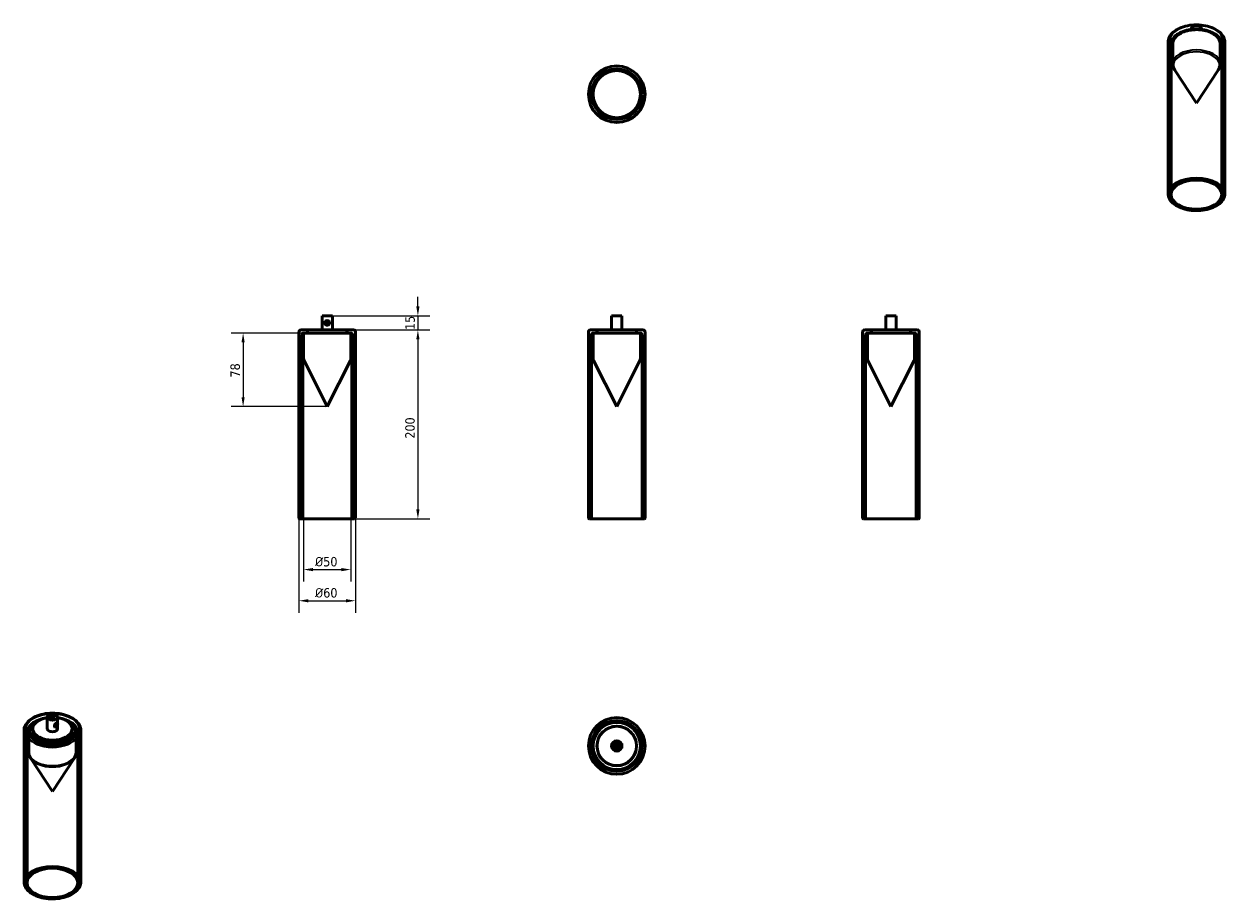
# Model space of a CAD drawing. Header units: millimetres. Extents: x 210 to 1484, y 81 to 1008.
import ezdxf

# ---------------------------------------------------------------- set-up
doc = ezdxf.new("R2010")
doc.units = ezdxf.units.MM
doc.header["$LTSCALE"] = 4
doc.layers.add('Visibile (ISO)', color=7, linetype='Continuous', lineweight=50)
doc.layers.add('Visibile sottile (ISO)', color=7, linetype='Continuous', lineweight=35)
doc.styles.add('Testo nota (ISO)', font='tahoma.ttf')
doc.dimstyles.new('PENTA', dxfattribs={"dimscale": 4, "dimtxt": 2.5, "dimasz": 2.5, "dimexe": 3.175, "dimexo": 0, "dimgap": 0.762, "dimtad": 1, "dimrnd": 1e-08, "dimtxsty": 'Testo nota (ISO)', "dimcen": 0.09, "dimdle": 10, "dimclrd": 256, "dimclre": 256, "dimclrt": 256, "dimazin": 2, "dimtfac": 0.8, "dimtmove": 0, "dimatfit": 3, "dimfxl": 1, "dimtolj": 1, "dimlwd": -1, "dimlwe": -1, "dimarcsym": 0})

# ---------------------------------------------------------------- blocks, each defined once
blk = doc.blocks.new('*D5')
at = {"transparency": 16777216}
for p, q in [((559, 683.8), (639.7, 683.8)), ((627, 673.8), (627, 493.8)), ((557.8, 483.8), (639.7, 483.8))]:
    blk.add_line(p, q, dxfattribs=at)
for points in [[(625.3, 673.8), (628.7, 673.8), (627, 683.8)], [(625.3, 493.8), (628.7, 493.8), (627, 483.8)]]:
    blk.add_solid(points, dxfattribs=at)
at = {"layer": 'Defpoints', "color": 0, "transparency": 16777216}
for p in [(559, 683.8), (557.8, 483.8), (627, 483.8)]:
    blk.add_point(p, dxfattribs=at)
at = {"transparency": 16777216, "insert": (618.7, 580), "char_height": 10, "attachment_point": 5, "rotation": 90, "style": 'Testo nota (ISO)'}
blk.add_mtext('\\A1;200', dxfattribs=at)
blk = doc.blocks.new('*D6')
at = {"transparency": 16777216}
for p, q in [((501, 484.8), (501, 384.3)), ((561, 484.8), (561, 384.3)), ((511, 397), (551, 397))]:
    blk.add_line(p, q, dxfattribs=at)
for points in [[(511, 398.7), (511, 395.3), (501, 397)], [(551, 398.7), (551, 395.3), (561, 397)]]:
    blk.add_solid(points, dxfattribs=at)
at = {"layer": 'Defpoints', "color": 0, "transparency": 16777216}
for p in [(501, 484.8), (561, 484.8), (561, 397)]:
    blk.add_point(p, dxfattribs=at)
at = {"transparency": 16777216, "insert": (530, 405.3), "char_height": 10, "attachment_point": 5, "style": 'Testo nota (ISO)'}
blk.add_mtext('\\A1;{\\fISOCPEUR|b0|i0|c0|p34;%%C}60', dxfattribs=at)
blk = doc.blocks.new('*D7')
at = {"transparency": 16777216}
for p, q in [((627, 708.8), (627, 718.8)), ((536.5, 698.8), (639.7, 698.8)), ((627, 698.8), (627, 683.8)), ((551.8, 683.8), (639.7, 683.8)), ((627, 673.8), (627, 663.8))]:
    blk.add_line(p, q, dxfattribs=at)
for points in [[(625.3, 708.8), (628.7, 708.8), (627, 698.8)], [(625.3, 673.8), (628.7, 673.8), (627, 683.8)]]:
    blk.add_solid(points, dxfattribs=at)
at = {"layer": 'Defpoints', "color": 0, "transparency": 16777216}
for p in [(536.5, 698.8), (551.8, 683.8), (627, 683.8)]:
    blk.add_point(p, dxfattribs=at)
at = {"transparency": 16777216, "insert": (618.8, 691.3), "char_height": 10, "attachment_point": 5, "rotation": 90, "style": 'Testo nota (ISO)'}
blk.add_mtext('\\A1;15', dxfattribs=at)
blk = doc.blocks.new('*D8')
at = {"transparency": 16777216}
for p, q in [((507, 680.6), (429.3, 680.6)), ((442, 670.6), (442, 612.6)), ((531, 602.6), (429.3, 602.6))]:
    blk.add_line(p, q, dxfattribs=at)
for points in [[(440.3, 670.6), (443.7, 670.6), (442, 680.6)], [(440.3, 612.6), (443.7, 612.6), (442, 602.6)]]:
    blk.add_solid(points, dxfattribs=at)
at = {"layer": 'Defpoints', "color": 0, "transparency": 16777216}
for p in [(507, 680.6), (442, 602.6), (531, 602.6)]:
    blk.add_point(p, dxfattribs=at)
at = {"transparency": 16777216, "insert": (433.7, 641), "char_height": 10, "attachment_point": 5, "rotation": 90, "style": 'Testo nota (ISO)'}
blk.add_mtext('\\A1;78', dxfattribs=at)
blk = doc.blocks.new('*D11')
at = {"transparency": 16777216}
for p, q in [((506, 666.7), (506, 417.3)), ((556, 666.7), (556, 417.3)), ((516, 430), (546, 430))]:
    blk.add_line(p, q, dxfattribs=at)
for points in [[(516, 431.7), (516, 428.3), (506, 430)], [(546, 431.7), (546, 428.3), (556, 430)]]:
    blk.add_solid(points, dxfattribs=at)
at = {"layer": 'Defpoints', "color": 0, "transparency": 16777216}
for p in [(506, 666.7), (556, 666.7), (556, 430)]:
    blk.add_point(p, dxfattribs=at)
at = {"transparency": 16777216, "insert": (530, 438.3), "char_height": 10, "attachment_point": 5, "style": 'Testo nota (ISO)'}
blk.add_mtext('\\A1;{\\fISOCPEUR|b0|i0|c0|p34;%%C}50', dxfattribs=at)

msp = doc.modelspace()

# ---------------------------------------------------------------- linework, layer by layer
at = {"layer": 'Visibile (ISO)'}
for p, q in [((1445.569, 1002.044), (1445.569, 1002.71)), ((1456.569, 1002.044), (1456.569, 1002.71)), ((1421.069, 827.98), (1421.069, 988.83)), ((1424.269, 827.164), (1424.269, 986.217)), ((1426.069, 965.952), (1426.069, 987.034)), ((1476.069, 965.952), (1476.069, 987.034)), ((1477.869, 827.164), (1477.869, 986.217)), ((1481.069, 827.98), (1481.069, 988.83)), ((1451.069, 924.163), (1428.178, 959.131)), ((1451.069, 924.163), (1473.961, 959.131)), ((536.532, 698.801), (525.532, 698.801)), ((525.532, 683.801), (525.532, 698.801)), ((529.532, 691.801), (532.532, 691.801)), ((529.532, 690.801), (529.532, 691.801)), ((532.532, 690.801), (529.532, 690.801)), ((532.532, 691.801), (532.532, 690.801)), ((536.532, 683.801), (536.532, 698.801)), ((843.003, 698.801), (832.003, 698.801)), ((832.003, 683.801), (832.003, 698.801)), ((843.003, 693.801), (843.003, 698.801)), ((843.003, 688.801), (843.003, 693.801)), ((843.003, 683.801), (843.003, 688.801)), ((1133.246, 698.801), (1122.246, 698.801)), ((1122.246, 683.801), (1122.246, 698.801)), ((1133.246, 683.801), (1133.246, 698.801)), ((501.032, 484.801), (501.032, 681.801)), ((503.032, 683.801), (559.032, 683.801)), ((504.232, 483.801), (504.232, 678.601)), ((506.032, 653.781), (506.032, 679.601)), ((555.832, 680.601), (506.232, 680.601)), ((507.032, 680.601), (555.032, 680.601)), ((552.532, 683.801), (509.532, 683.801)), ((510.032, 683.301), (510.032, 681.101)), ((551.832, 683.801), (510.232, 683.801)), ((510.232, 680.601), (510.232, 683.801)), ((551.832, 680.601), (551.832, 683.801)), ((552.032, 683.301), (552.032, 681.101)), ((556.032, 653.781), (556.032, 679.601)), ((557.832, 483.801), (557.832, 678.601)), ((561.032, 484.801), (561.032, 681.801)), ((807.503, 484.801), (807.503, 681.801)), ((809.503, 683.801), (865.503, 683.801)), ((810.703, 483.801), (810.703, 678.601)), ((812.503, 653.781), (812.503, 679.601)), ((862.303, 680.601), (812.703, 680.601)), ((813.503, 680.601), (861.503, 680.601)), ((859.003, 683.801), (816.003, 683.801)), ((816.503, 683.301), (816.503, 681.101)), ((858.303, 683.801), (816.703, 683.801)), ((816.703, 680.601), (816.703, 683.801)), ((858.303, 680.601), (858.303, 683.801)), ((858.503, 683.301), (858.503, 681.101)), ((862.503, 653.781), (862.503, 679.601)), ((864.303, 483.801), (864.303, 678.601)), ((867.503, 484.801), (867.503, 681.801)), ((1097.746, 484.801), (1097.746, 681.801)), ((1099.746, 683.801), (1155.746, 683.801)), ((1100.946, 483.801), (1100.946, 678.601)), ((1102.746, 653.781), (1102.746, 679.601)), ((1152.546, 680.601), (1102.946, 680.601)), ((1103.746, 680.601), (1151.746, 680.601)), ((1149.246, 683.801), (1106.246, 683.801)), ((1106.746, 683.301), (1106.746, 681.101)), ((1148.546, 683.801), (1106.946, 683.801)), ((1106.946, 680.601), (1106.946, 683.801)), ((1148.546, 680.601), (1148.546, 683.801)), ((1148.746, 683.301), (1148.746, 681.101)), ((1152.746, 653.781), (1152.746, 679.601)), ((1154.546, 483.801), (1154.546, 678.601)), ((1157.746, 484.801), (1157.746, 681.801)), ((531.032, 602.601), (506.56, 651.545)), ((531.032, 602.601), (555.505, 651.545)), ((837.503, 602.601), (813.031, 651.545)), ((837.503, 602.601), (861.975, 651.545)), ((1127.746, 602.601), (1103.273, 651.545)), ((1127.746, 602.601), (1152.218, 651.545)), ((560.032, 483.801), (502.032, 483.801)), ((504.232, 483.801), (557.832, 483.801)), ((866.503, 483.801), (808.503, 483.801)), ((810.703, 483.801), (864.303, 483.801)), ((1156.746, 483.801), (1098.746, 483.801)), ((1100.946, 483.801), (1154.546, 483.801)), ((234.666, 261.424), (234.666, 273.672)), ((245.305, 267.468), (245.099, 267.587)), ((245.666, 267.073), (245.666, 273.672)), ((210.166, 98.941), (210.166, 259.791)), ((213.366, 98.125), (213.366, 257.178)), ((215.166, 236.913), (215.166, 257.995)), ((219.166, 261.016), (219.166, 259.22)), ((219.366, 256.774), (219.366, 261.424)), ((242.805, 263.138), (242.599, 263.257)), ((242.994, 265.098), (245.116, 266.323)), ((245.116, 265.507), (242.994, 264.282)), ((242.994, 264.282), (242.994, 265.098)), ((245.116, 265.507), (244.409, 265.915)), ((245.116, 266.323), (245.116, 265.507)), ((245.666, 261.424), (245.666, 265.392)), ((260.966, 256.774), (260.966, 261.424)), ((261.166, 261.016), (261.166, 259.22)), ((265.166, 236.913), (265.166, 257.995)), ((266.966, 98.125), (266.966, 257.178)), ((270.166, 98.941), (270.166, 259.791)), ((836.933, 244.967), (836.935, 244.968)), ((837.003, 244.998), (837.003, 245.149)), ((837.003, 244.493), (837.003, 244.89)), ((837.503, 245.213), (837.503, 245.031)), ((837.503, 244.927), (837.503, 244.588)), ((838.379, 242.112), (838.381, 242.113)), ((843.003, 245.713), (842.402, 245.713)), ((843.003, 240.713), (843.003, 245.713)), ((240.166, 195.125), (217.274, 230.092)), ((240.166, 195.125), (263.058, 230.092)), ((837.003, 241.276), (837.003, 241.932)), ((837.503, 241.838), (837.503, 241.213)), ((843.003, 240.713), (842.402, 240.713))]:
    msp.add_line(p, q, dxfattribs=at)
for centre, radius in [((837.503, 933.552), 30), ((837.503, 933.552), 30), ((837.503, 933.552), 26.8), ((837.503, 933.552), 26.8), ((837.503, 933.552), 25), ((531.032, 691.301), 2.5), ((837.503, 243.213), 30), ((837.503, 243.213), 30), ((837.503, 243.213), 26.8), ((837.503, 243.213), 26.8), ((837.503, 243.213), 25), ((837.503, 243.213), 21), ((837.503, 243.213), 21), ((837.503, 243.213), 21), ((837.503, 243.213), 20.8), ((837.503, 243.213), 5.5), ((837.503, 243.213), 4.5), ((837.503, 243.213), 2)]:
    msp.add_circle(centre, radius, dxfattribs=at)
for centre, radius, start, end in [((503.032, 681.801), 2, 90, 180), ((506.232, 678.601), 2, 90, 180), ((507.032, 679.601), 1, 90, 180), ((509.532, 683.301), 0.5, 0, 90), ((509.532, 681.101), 0.5, 270, 0), ((552.532, 683.301), 0.5, 90, 180), ((552.532, 681.101), 0.5, 180, 270), ((555.032, 679.601), 1, 0, 90), ((555.832, 678.601), 2, 0, 90), ((559.032, 681.801), 2, 0, 90), ((809.503, 681.801), 2, 90, 180), ((812.703, 678.601), 2, 90, 180), ((813.503, 679.601), 1, 90, 180), ((816.003, 683.301), 0.5, 0, 90), ((816.003, 681.101), 0.5, 270, 0), ((859.003, 683.301), 0.5, 90, 180), ((859.003, 681.101), 0.5, 180, 270), ((861.503, 679.601), 1, 0, 90), ((862.303, 678.601), 2, 0, 90), ((865.503, 681.801), 2, 0, 90), ((1099.746, 681.801), 2, 90, 180), ((1102.946, 678.601), 2, 90, 180), ((1103.746, 679.601), 1, 90, 180), ((1106.246, 683.301), 0.5, 0, 90), ((1106.246, 681.101), 0.5, 270, 0), ((1149.246, 683.301), 0.5, 90, 180), ((1149.246, 681.101), 0.5, 180, 270), ((1151.746, 679.601), 1, 0, 90), ((1152.546, 678.601), 2, 0, 90), ((1155.746, 681.801), 2, 0, 90), ((511.032, 653.781), 5, 180, 206.565051), ((551.032, 653.781), 5, 333.434949, 0), ((817.503, 653.781), 5, 180, 206.565051), ((857.503, 653.781), 5, 333.434949, 0), ((1107.746, 653.781), 5, 180, 206.565051), ((1147.746, 653.781), 5, 333.434949, 0), ((502.032, 484.801), 1, 180, 270), ((560.032, 484.801), 1, 270, 0), ((808.503, 484.801), 1, 180, 270), ((866.503, 484.801), 1, 270, 0), ((1098.746, 484.801), 1, 180, 270), ((1156.746, 484.801), 1, 270, 0), ((829.7, 259.938), 4, 170.164836, 174.029876), ((829.7, 259.938), 4, 55.990124, 59.855164), ((854.229, 251.016), 4, 80.164836, 84.029876), ((837.503, 243.213), 1.375, 140.748635, 303.317672), ((837.503, 243.213), 1.375, 50.447172, 133.694738), ((837.503, 243.213), 1.375, 357.675217, 26.526649), ((854.229, 251.016), 4, 325.990124, 329.855164), ((820.777, 235.41), 4, 145.990124, 149.855164), ((820.777, 235.41), 4, 260.164836, 264.029876), ((845.306, 226.487), 4, 235.990124, 239.855164), ((845.306, 226.487), 4, 350.164836, 354.029876)]:
    msp.add_arc(centre, radius, start, end, dxfattribs=at)
for centre, major_axis, ratio, start_param, end_param in [((1451.069, 990.463), (20.8, 0), 0.57735027, 0.84453428, 2.29705837), ((1451.069, 1002.71), (-5.5, 0), 0.57735027, 3.14159265, 6.28318531), ((240.166, 261.424), (-20.8, 0), 0.57735027, 4.97999464, 10.72796863), ((240.166, 261.424), (5.5, 0), 0.57735027, 3.14159265, 6.28318531), ((837.656, 243.54), (0.678, -1.338), 0.66666662, 0.00106888, 3.1394549)]:
    msp.add_ellipse(centre, major_axis=major_axis, ratio=ratio, start_param=start_param, end_param=end_param, dxfattribs=at)
for centre, major_axis, ratio in [((1451.069, 827.164), (26.8, 0), 0.57735027), ((240.166, 273.672), (5.5, 0), 0.57735027), ((240.166, 273.672), (2.5, 0), 0.57735027), ((244.055, 265.303), (-1.25, -2.165), 0.57735027), ((837.658, 243.541), (0.678, -1.338), 0.66666662), ((240.166, 98.125), (-26.8, 0), 0.57735027)]:
    msp.add_ellipse(centre, major_axis=major_axis, ratio=ratio, dxfattribs=at)
for points, knots in [([(1421.069, 988.83), (1421.069, 990.686), (1421.534, 992.535), (1423.331, 996.093), (1424.711, 997.788), (1428.31, 1000.913), (1430.589, 1002.315), (1435.765, 1004.619), (1438.67, 1005.513), (1444.781, 1006.704), (1447.985, 1007.003), (1454.38, 1006.988), (1457.571, 1006.676), (1463.644, 1005.464), (1466.525, 1004.565), (1471.699, 1002.236), (1473.99, 1000.805), (1477.699, 997.517), (1479.131, 995.661), (1480.708, 992.104), (1481.069, 990.469), (1481.069, 988.83)], [2.35619449, 2.35619449, 2.35619449, 2.35619449, 2.63979956, 2.63979956, 2.94299892, 2.94299892, 3.27026125, 3.27026125, 3.60153926, 3.60153926, 3.93100774, 3.93100774, 4.25962588, 4.25962588, 4.58913058, 4.58913058, 4.92042571, 4.92042571, 5.24730149, 5.24730149, 5.49778714, 5.49778714, 5.49778714, 5.49778714]), ([(1424.269, 986.217), (1424.269, 987.877), (1424.68, 989.53), (1426.266, 992.715), (1427.487, 994.231), (1430.677, 997.038), (1432.706, 998.3), (1437.32, 1000.378), (1439.915, 1001.185), (1445.372, 1002.264), (1448.233, 1002.537), (1453.946, 1002.534), (1456.798, 1002.259), (1462.23, 1001.183), (1464.808, 1000.38), (1469.447, 998.296), (1471.505, 997.012), (1474.838, 994.054), (1476.129, 992.38), (1477.545, 989.169), (1477.869, 987.695), (1477.869, 986.217)], [2.35619449, 2.35619449, 2.35619449, 2.35619449, 2.63618244, 2.63618244, 2.93691017, 2.93691017, 3.26459081, 3.26459081, 3.59726085, 3.59726085, 3.92794051, 3.92794051, 4.25764463, 4.25764463, 4.58832951, 4.58832951, 4.92099617, 4.92099617, 5.24848983, 5.24848983, 5.49778714, 5.49778714, 5.49778714, 5.49778714]), ([(1426.069, 987.034), (1426.069, 988.576), (1426.472, 990.114), (1428.034, 993.063), (1429.224, 994.467), (1432.3, 997.02), (1434.217, 998.157), (1438.557, 1000.015), (1440.981, 1000.733), (1446.08, 1001.68), (1448.752, 1001.91), (1454.081, 1001.867), (1456.738, 1001.593), (1461.779, 1000.566), (1464.163, 999.812), (1468.423, 997.883), (1470.298, 996.708), (1473.326, 994.035), (1474.484, 992.538), (1475.774, 989.678), (1476.069, 988.357), (1476.069, 987.034)], [2.35619449, 2.35619449, 2.35619449, 2.35619449, 2.65296448, 2.65296448, 2.96391081, 2.96391081, 3.2889905, 3.2889905, 3.61565825, 3.61565825, 3.94119754, 3.94119754, 4.26626915, 4.26626915, 4.59189272, 4.59189272, 4.91862691, 4.91862691, 5.24309988, 5.24309988, 5.49778714, 5.49778714, 5.49778714, 5.49778714]), ([(1428.178, 959.131), (1427.916, 959.531), (1427.674, 959.944), (1427.235, 960.796), (1427.038, 961.235), (1426.694, 962.136), (1426.548, 962.597), (1426.311, 963.536), (1426.221, 964.014), (1426.1, 964.978), (1426.069, 965.465), (1426.069, 965.952)], [1.994827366, 1.994827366, 1.994827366, 1.994827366, 2.067100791, 2.067100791, 2.139374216, 2.139374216, 2.211647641, 2.211647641, 2.283921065, 2.283921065, 2.35619449, 2.35619449, 2.35619449, 2.35619449]), ([(1476.069, 965.952), (1476.069, 965.465), (1476.039, 964.978), (1475.918, 964.014), (1475.827, 963.536), (1475.591, 962.597), (1475.444, 962.136), (1475.101, 961.235), (1474.904, 960.796), (1474.465, 959.944), (1474.223, 959.531), (1473.961, 959.131)], [5.497787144, 5.497787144, 5.497787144, 5.497787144, 5.570060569, 5.570060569, 5.642333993, 5.642333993, 5.714607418, 5.714607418, 5.786880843, 5.786880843, 5.859154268, 5.859154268, 5.859154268, 5.859154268]), ([(1481.069, 827.98), (1481.069, 826.13), (1480.581, 824.285), (1478.685, 820.752), (1477.246, 819.07), (1473.532, 816.022), (1471.226, 814.667), (1466.012, 812.457), (1463.102, 811.603), (1456.982, 810.48), (1453.774, 810.208), (1447.378, 810.27), (1444.191, 810.602), (1438.148, 811.84), (1435.293, 812.747), (1430.196, 815.057), (1427.956, 816.462), (1424.342, 819.65), (1422.962, 821.432), (1421.422, 824.832), (1421.069, 826.405), (1421.069, 827.98)], [5.49778714, 5.49778714, 5.49778714, 5.49778714, 5.79812029, 5.79812029, 6.1108291, 6.1108291, 6.43519469, 6.43519469, 6.76072756, 6.76072756, 7.08531472, 7.08531472, 7.40952096, 7.40952096, 7.73419116, 7.73419116, 8.05979369, 8.05979369, 8.38359001, 8.38359001, 8.6393798, 8.6393798, 8.6393798, 8.6393798]), ([(270.166, 259.791), (270.166, 261.647), (269.701, 263.496), (267.905, 267.055), (266.524, 268.75), (262.925, 271.875), (260.646, 273.277), (255.47, 275.581), (252.565, 276.475), (246.454, 277.665), (243.251, 277.964), (236.855, 277.95), (233.664, 277.637), (227.591, 276.426), (224.711, 275.526), (219.536, 273.197), (217.245, 271.766), (213.536, 268.479), (212.104, 266.622), (210.527, 263.066), (210.166, 261.43), (210.166, 259.791)], [0.78539816, 0.78539816, 0.78539816, 0.78539816, 1.06900323, 1.06900323, 1.3722026, 1.3722026, 1.69946493, 1.69946493, 2.03074293, 2.03074293, 2.36021141, 2.36021141, 2.68882955, 2.68882955, 3.01833426, 3.01833426, 3.34962939, 3.34962939, 3.67650516, 3.67650516, 3.92699082, 3.92699082, 3.92699082, 3.92699082]), ([(234.666, 273.157), (233.672, 273.032), (232.69, 272.874), (229.006, 272.144), (226.427, 271.341), (221.788, 269.257), (219.731, 267.973), (216.397, 265.015), (215.107, 263.341), (213.691, 260.13), (213.366, 258.656), (213.366, 257.178)], [2.56957362, 2.56957362, 2.56957362, 2.56957362, 2.6868483, 2.6868483, 3.01753318, 3.01753318, 3.35019985, 3.35019985, 3.6776935, 3.6776935, 3.92699082, 3.92699082, 3.92699082, 3.92699082]), ([(226.353, 270.403), (225.873, 270.215), (225.404, 270.018), (222.812, 268.845), (220.937, 267.67), (217.909, 264.997), (216.751, 263.499), (215.462, 260.64), (215.166, 259.318), (215.166, 257.995)], [2.95103311, 2.95103311, 2.95103311, 2.95103311, 3.021096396, 3.021096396, 3.34783058, 3.34783058, 3.672303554, 3.672303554, 3.926990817, 3.926990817, 3.926990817, 3.926990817]), ([(266.966, 257.178), (266.966, 258.838), (266.555, 260.492), (264.969, 263.676), (263.748, 265.192), (260.558, 267.999), (258.529, 269.261), (253.915, 271.339), (251.321, 272.147), (247.626, 272.877), (246.652, 273.033), (245.666, 273.157)], [0.78539816, 0.78539816, 0.78539816, 0.78539816, 1.06538612, 1.06538612, 1.36611385, 1.36611385, 1.69379448, 1.69379448, 2.02646453, 2.02646453, 2.14281536, 2.14281536, 2.14281536, 2.14281536]), ([(265.166, 257.995), (265.166, 259.537), (264.763, 261.075), (263.201, 264.024), (262.012, 265.428), (258.935, 267.982), (257.018, 269.118), (254.566, 270.168), (254.275, 270.287), (253.979, 270.403)], [0.785398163, 0.785398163, 0.785398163, 0.785398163, 1.082168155, 1.082168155, 1.393114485, 1.393114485, 1.718194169, 1.718194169, 1.761355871, 1.761355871, 1.761355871, 1.761355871]), ([(261.166, 261.016), (261.166, 259.722), (260.788, 258.425), (259.31, 255.983), (258.236, 254.837), (255.513, 252.809), (253.878, 251.922), (250.196, 250.483), (248.15, 249.931), (243.852, 249.22), (241.599, 249.063), (237.12, 249.161), (234.894, 249.417), (230.699, 250.315), (228.731, 250.957), (225.257, 252.552), (223.749, 253.505), (221.338, 255.617), (220.437, 256.774), (219.402, 258.968), (219.166, 259.992), (219.166, 261.016)], [5.49778714, 5.49778714, 5.49778714, 5.49778714, 5.83397757, 5.83397757, 6.15718004, 6.15718004, 6.47346574, 6.47346574, 6.78968115, 6.78968115, 7.10657395, 7.10657395, 7.42368609, 7.42368609, 7.74044458, 7.74044458, 8.05650309, 8.05650309, 8.37341462, 8.37341462, 8.6393798, 8.6393798, 8.6393798, 8.6393798]), ([(261.166, 258.403), (261.166, 257.109), (260.788, 255.812), (259.31, 253.37), (258.236, 252.225), (255.513, 250.196), (253.878, 249.31), (250.196, 247.87), (248.15, 247.318), (243.852, 246.607), (241.599, 246.45), (237.12, 246.548), (234.894, 246.804), (230.699, 247.702), (228.731, 248.344), (225.257, 249.939), (223.749, 250.893), (221.338, 253.004), (220.437, 254.161), (219.402, 256.355), (219.166, 257.38), (219.166, 258.403)], [5.49778714, 5.49778714, 5.49778714, 5.49778714, 5.83397757, 5.83397757, 6.15718004, 6.15718004, 6.47346574, 6.47346574, 6.78968115, 6.78968115, 7.10657395, 7.10657395, 7.42368609, 7.42368609, 7.74044458, 7.74044458, 8.05650309, 8.05650309, 8.37341462, 8.37341462, 8.6393798, 8.6393798, 8.6393798, 8.6393798]), ([(836.933, 244.967), (836.911, 244.956), (836.867, 244.931), (836.816, 244.895), (836.757, 244.846), (836.703, 244.792), (836.63, 244.701), (836.575, 244.611), (836.519, 244.487), (836.484, 244.38), (836.453, 244.238), (836.439, 244.12), (836.434, 243.966), (836.44, 243.84), (836.465, 243.647), (836.509, 243.453), (836.61, 243.164), (836.734, 242.919), (836.907, 242.667), (837.038, 242.516), (837.178, 242.382), (837.276, 242.302), (837.403, 242.215), (837.507, 242.157), (837.639, 242.098), (837.746, 242.062), (837.879, 242.034), (837.985, 242.025), (838.102, 242.03), (838.177, 242.042), (838.251, 242.061), (838.299, 242.076), (838.345, 242.096), (838.368, 242.107), (838.379, 242.112)], [0, 0, 0, 0, 0.06544985, 0.13089969, 0.16362462, 0.26179939, 0.32724923, 0.45814893, 0.52359878, 0.65449847, 0.71994832, 0.85084801, 0.91629786, 1.04719755, 1.1126474, 1.30899694, 1.43989663, 1.70169602, 1.83259571, 2.02894526, 2.0943951, 2.2252948, 2.29074464, 2.42164434, 2.48709418, 2.61799388, 2.68344372, 2.81434342, 2.87979327, 2.97796804, 3.01069296, 3.07614281, 3.10886773, 3.14159265, 3.14159265, 3.14159265, 3.14159265]), ([(836.935, 244.968), (836.913, 244.957), (836.869, 244.932), (836.818, 244.896), (836.759, 244.847), (836.705, 244.793), (836.632, 244.702), (836.577, 244.611), (836.521, 244.487), (836.486, 244.381), (836.455, 244.239), (836.441, 244.12), (836.436, 243.967), (836.442, 243.841), (836.467, 243.648), (836.511, 243.454), (836.612, 243.165), (836.736, 242.919), (836.909, 242.668), (837.04, 242.517), (837.18, 242.383), (837.278, 242.303), (837.405, 242.216), (837.509, 242.158), (837.641, 242.099), (837.748, 242.063), (837.881, 242.035), (837.987, 242.026), (838.104, 242.031), (838.179, 242.043), (838.253, 242.061), (838.301, 242.077), (838.359, 242.102), (838.403, 242.124), (838.457, 242.157), (838.498, 242.186), (838.557, 242.234), (838.611, 242.288), (838.684, 242.379), (838.739, 242.47), (838.796, 242.594), (838.83, 242.701), (838.861, 242.842), (838.875, 242.961), (838.88, 243.114), (838.874, 243.241), (838.849, 243.433), (838.805, 243.628), (838.704, 243.916), (838.58, 244.162), (838.407, 244.414), (838.276, 244.565), (838.136, 244.698), (838.038, 244.778), (837.911, 244.865), (837.807, 244.924), (837.675, 244.983), (837.568, 245.018), (837.435, 245.046), (837.329, 245.055), (837.213, 245.05), (837.137, 245.039), (837.063, 245.02), (837.004, 245), (836.958, 244.979), (836.935, 244.968)], [0, 0, 0, 0, 0.06544985, 0.13089969, 0.16362462, 0.26179939, 0.32724923, 0.45814893, 0.52359878, 0.65449847, 0.71994832, 0.85084801, 0.91629786, 1.04719755, 1.1126474, 1.30899694, 1.43989663, 1.70169602, 1.83259571, 2.02894526, 2.0943951, 2.2252948, 2.29074464, 2.42164434, 2.48709418, 2.61799388, 2.68344372, 2.81434342, 2.87979327, 2.97796804, 3.01069296, 3.07614281, 3.10886773, 3.17431758, 3.2070425, 3.27249235, 3.30521727, 3.40339204, 3.46884189, 3.59974158, 3.66519143, 3.79609112, 3.86154097, 3.99244066, 4.05789051, 4.1887902, 4.25424005, 4.45058959, 4.58148929, 4.84328867, 4.97418837, 5.17053791, 5.23598776, 5.36688745, 5.4323373, 5.56323699, 5.62868684, 5.75958653, 5.82503638, 5.95593607, 6.02138592, 6.11956069, 6.15228561, 6.21773546, 6.28318531, 6.28318531, 6.28318531, 6.28318531]), ([(215.166, 236.913), (215.166, 236.426), (215.197, 235.94), (215.317, 234.975), (215.408, 234.497), (215.645, 233.558), (215.791, 233.097), (216.134, 232.197), (216.331, 231.758), (216.771, 230.905), (217.013, 230.492), (217.274, 230.092)], [3.926990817, 3.926990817, 3.926990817, 3.926990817, 3.999264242, 3.999264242, 4.071537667, 4.071537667, 4.143811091, 4.143811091, 4.216084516, 4.216084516, 4.288357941, 4.288357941, 4.288357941, 4.288357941]), ([(263.058, 230.092), (263.319, 230.492), (263.561, 230.905), (264, 231.758), (264.197, 232.197), (264.541, 233.097), (264.687, 233.558), (264.924, 234.497), (265.014, 234.975), (265.135, 235.94), (265.166, 236.426), (265.166, 236.913)], [0.424031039, 0.424031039, 0.424031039, 0.424031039, 0.496304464, 0.496304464, 0.568577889, 0.568577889, 0.640851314, 0.640851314, 0.713124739, 0.713124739, 0.785398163, 0.785398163, 0.785398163, 0.785398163]), ([(210.166, 98.941), (210.166, 97.092), (210.654, 95.247), (212.55, 91.713), (213.989, 90.031), (217.704, 86.983), (220.009, 85.629), (225.223, 83.418), (228.133, 82.564), (234.254, 81.441), (237.461, 81.17), (243.857, 81.232), (247.044, 81.564), (253.087, 82.802), (255.943, 83.708), (261.04, 86.018), (263.279, 87.423), (266.893, 90.611), (268.273, 92.393), (269.813, 95.793), (270.166, 97.366), (270.166, 98.941)], [3.92699082, 3.92699082, 3.92699082, 3.92699082, 4.22732397, 4.22732397, 4.54003278, 4.54003278, 4.86439837, 4.86439837, 5.18993123, 5.18993123, 5.51451839, 5.51451839, 5.83872463, 5.83872463, 6.16339483, 6.16339483, 6.48899737, 6.48899737, 6.81279368, 6.81279368, 7.06858347, 7.06858347, 7.06858347, 7.06858347])]:
    msp.add_open_spline(points, degree=3, knots=knots, dxfattribs=at)
for points in [[(219.366, 260.849), (219.233, 260.308), (219.166, 259.764), (219.166, 259.22)], [(219.366, 258.808), (219.283, 258.47), (219.225, 258.131), (219.194, 257.791)], [(261.166, 259.22), (261.166, 259.764), (261.099, 260.308), (260.966, 260.849)], [(261.138, 257.791), (261.107, 258.131), (261.049, 258.47), (260.966, 258.808)]]:
    msp.add_open_spline(points, degree=3, dxfattribs=at)
at = {"layer": 'Visibile sottile (ISO)'}
for centre, major_axis, start_param, end_param in [((1451.069, 988.83), (-30, 0), 2.55590711, 6.86887085), ((1451.069, 990.463), (28, 0), 5.8160392, 9.89192407), ((1451.069, 986.217), (26.8, 0), 5.91459399, 9.79336928), ((1451.069, 987.034), (-25, 0), 3.14159265, 6.28318531), ((1451.069, 987.85), (-24.8, 0), 3.27981832, 6.14495965), ((1451.069, 990.463), (21.5, 0), 0.62216859, 2.51942406), ((1451.069, 990.055), (-21, 0), 4.16813081, 5.25664715), ((1451.069, 964.126), (-24.472, 0), 2.78022553, 6.64455243), ((1451.069, 965.952), (25, 0), 0, 3.14159265), ((240.166, 257.178), (26.8, 0), 2.10286189, 7.32191607), ((240.166, 258.811), (-24.8, 0), 5.15451951, 10.55344376), ((240.166, 258.811), (24, 0), 2.28708577, 7.13769219), ((240.166, 261.424), (-21.5, 0), 4.97107856, 10.73688471), ((240.166, 257.995), (-25, 0), 0, 3.14159265), ((240.166, 258.811), (-21.5, 0), 6.02284918, 9.68511409), ((240.166, 258.811), (21.5, 0), 2.88125653, 6.54352144), ((240.166, 261.016), (21, 0), 2.83864835, 6.58612961), ((240.166, 259.22), (-21, 0), 6.14506243, 9.56290084), ((240.166, 258.403), (-21, 0), 6.14506243, 6.28318531), ((240.166, 257.178), (-21, 0), 6.14506243, 6.23204023), ((240.166, 258.403), (21, 0), 0, 0.13812288), ((240.166, 257.178), (21, 0), 0.05114508, 0.13812288), ((240.166, 236.913), (25, 0), 3.14159263, 6.28318531), ((240.166, 235.088), (-24.472, 0), 0.36136712, 2.78022553)]:
    msp.add_ellipse(centre, major_axis=major_axis, ratio=0.57735027, start_param=start_param, end_param=end_param, dxfattribs=at)
for centre, major_axis in [((1451.069, 827.98), (30, 0)), ((1451.069, 827.164), (-29, 0)), ((240.166, 259.791), (30, 0)), ((240.166, 261.424), (-28, 0)), ((240.166, 98.941), (-30, 0)), ((240.166, 98.125), (29, 0))]:
    msp.add_ellipse(centre, major_axis=major_axis, ratio=0.57735027, dxfattribs=at)

# ---------------------------------------------------------------- dimensions: what is measured, and where the dimension line sits
for base, p1, p2, picture, middle in [((627, 683.801), (536.532, 698.801), (551.832, 683.801), '*D7', (627, 691.301)), ((442, 602.601), (507.032, 680.601), (531.032, 602.601), '*D8', (442, 641)), ((627, 483.801), (559.032, 683.801), (557.832, 483.801), '*D5', (627, 580))]:
    dim = msp.add_linear_dim(base=base, p1=p1, p2=p2, angle=90, dimstyle='PENTA')
    dim.commit()
    dim.dimension.update_dxf_attribs({"geometry": picture, "text_midpoint": middle, "dimtype": 160})
for base, p1, p2, picture, middle in [((556.032, 430), (506.032, 666.691), (556.032, 666.691), '*D11', (530, 430)), ((561.032, 397), (501.032, 484.801), (561.032, 484.801), '*D6', (530, 397))]:
    dim = msp.add_linear_dim(base=base, p1=p1, p2=p2, text='{\\fISOCPEUR|b0|i0|c0|p34;%%C}<>', dimstyle='PENTA')
    dim.commit()
    dim.dimension.update_dxf_attribs({"geometry": picture, "text_midpoint": middle, "dimtype": 160})

doc.saveas('drawing.dxf')
